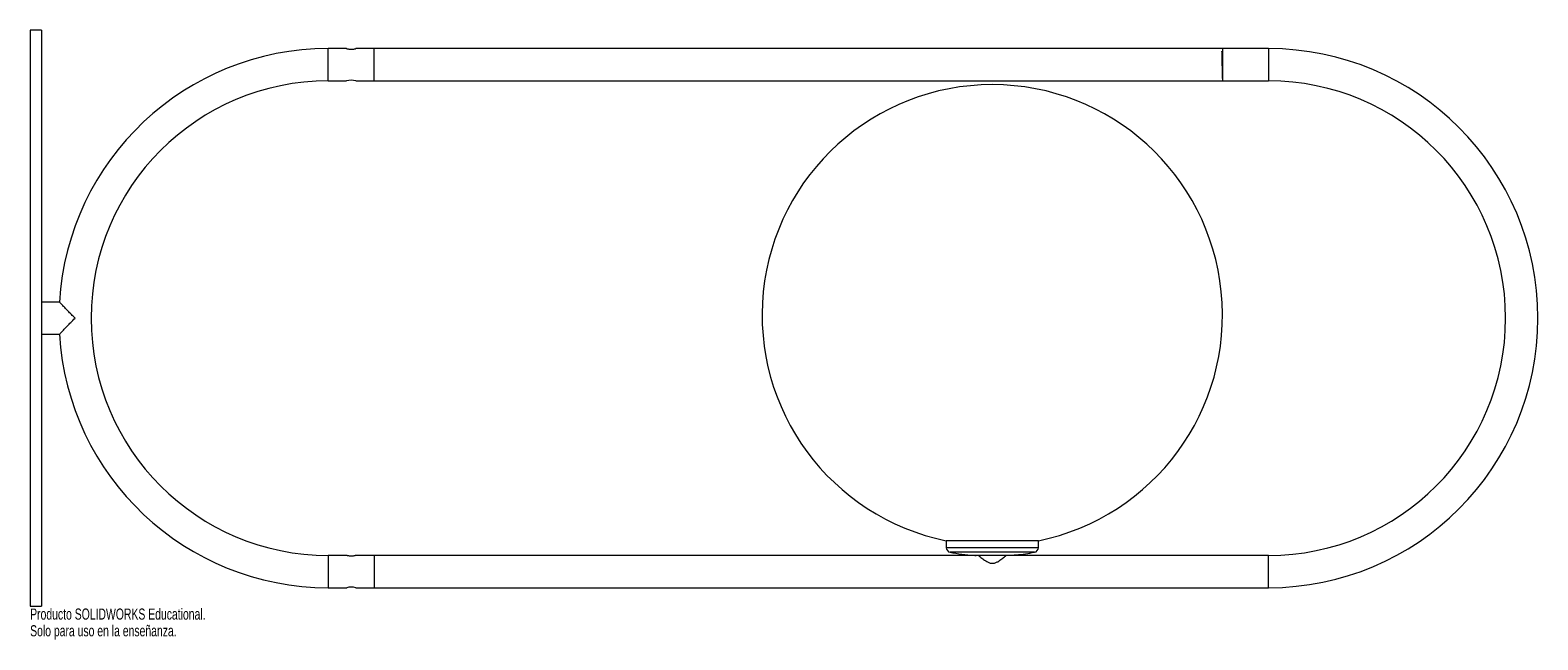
# Paper-space layout '_Inferior' of a CAD drawing. Header units: millimetres. Extents: x -250 to 405, y -30 to 235.
import ezdxf

# ---------------------------------------------------------------- set-up
doc = ezdxf.new("R2010")
doc.units = ezdxf.units.MM
doc.styles.add('SLDTEXTSTYLE0', font='TXT', dxfattribs={"width": 0.7})

psp = doc.layouts.new('_Inferior')

# ---------------------------------------------------------------- linework, layer by layer
at = {"color": 7, "linetype": 'Continuous', "lineweight": 15}
for p, q in [((-244.5, 235), (-249.5, 235)), ((-249.5, 235), (-249.5, -15)), ((-244.5, 235), (-244.5, -15)), ((-112, 227), (-120, 227)), ((288.5, 227), (-108.03, 227)), ((-100, 213), (-100, 227)), ((268.5, 225.52), (268.28, 225.87)), ((268.5, 227), (268.5, 213)), ((268.54, 225.9), (268.54, 225.9)), ((-120, 213), (-112, 213)), ((-108.03, 213), (288.5, 213)), ((268.59, 213.72), (268.66, 213.83)), ((-236.74, 117), (-244.5, 117)), ((-244.5, 103), (-236.74, 103)), ((148.5, 13.38), (148.5, 10.36)), ((188.5, 13.38), (148.5, 13.38)), ((188.5, 10.36), (188.5, 13.38)), ((-111.97, 7), (-120, 7)), ((288.5, 7), (-108, 7)), ((-100, 7), (-100, -7)), ((-120, -7), (-111.97, -7)), ((-108, -7), (288.5, -7)), ((-249.5, -15), (-244.5, -15))]:
    psp.add_line(p, q, dxfattribs=at)
at = {"color": 8, "linetype": 'Continuous', "lineweight": 15}
for p, q in [((-120, 213), (-120, 227)), ((288.5, 227), (288.5, 213)), ((188.3, 13.34), (148.7, 13.34)), ((-120, 7), (-120, -7)), ((188.5, 10.36), (148.5, 10.36)), ((186.87, 8.4), (150.13, 8.4)), ((288.5, -7), (288.5, 7))]:
    psp.add_line(p, q, dxfattribs=at)
at = {"color": 7, "linetype": 'Continuous', "lineweight": 15}
for centre, radius, start, end in [((-120, 110), 117, 90, 176.59576), ((288.5, 110), 117, 270, 90), ((-120, 110), 103, 90, 270), ((-110, 206.15), 7.13, 73.93647, 106.28435), ((168.5, 111.36), 100, 281.53696, 258.46304), ((288.5, 110), 103, 270, 90), ((-120, 110), 117, 183.40425, 270), ((150.5, 10.36), 2, 180, 259.2221), ((186.5, 10.36), 2, 280.7779, 0), ((-110, -13.85), 7.13, 73.71565, 106.06353)]:
    psp.add_arc(centre, radius, start, end, dxfattribs=at)
for points, knots in [([(-112, 227), (-111.98, 226.99), (-111.94, 226.98), (-111.61, 226.89), (-111.11, 226.79), (-110.49, 226.71), (-109.81, 226.7), (-109.17, 226.75), (-108.61, 226.85), (-108.21, 226.94), (-108, 227), (-108.02, 226.99), (-108.03, 226.99)], [0, 0, 0, 0, 0.104462, 0.20883, 0.315678, 0.424631, 0.530764, 0.633485, 0.73754, 0.845507, 0.954036, 1, 1, 1, 1]), ([(268.59, 213.77), (268.59, 213.76), (268.57, 213.74), (268.55, 214.19), (268.52, 215.04), (268.48, 216.25), (268.46, 217.7), (268.43, 219.31), (268.4, 220.99), (268.37, 222.59), (268.34, 224), (268.31, 225.16), (268.29, 225.64), (268.28, 225.87)], [0, 0, 0, 0, 0.062328, 0.155367, 0.250924, 0.345659, 0.436779, 0.52989, 0.625462, 0.720153, 0.811232, 0.904414, 1, 1, 1, 1]), ([(-230, 110), (-230, 110), (-230.53, 110.53), (-231.59, 111.6), (-233.11, 113.15), (-234.25, 114.33), (-235.29, 115.42), (-236.12, 116.29), (-236.73, 116.93), (-236.73, 116.94), (-236.74, 116.94)], [0, 0, 0, 0, 0.001266, 0.168647, 0.340925, 0.509419, 0.576654, 0.755077, 0.899444, 1, 1, 1, 1]), ([(-236.74, 103.06), (-236.75, 103.04), (-236.81, 102.97), (-236.47, 103.34), (-235.69, 104.16), (-234.51, 105.4), (-233.15, 106.8), (-231.71, 108.28), (-230.64, 109.36), (-230, 110), (-230, 110)], [0, 0, 0, 0, 0.0443489, 0.1751004, 0.3115049, 0.5164334, 0.6545634, 0.7966059, 0.9987354, 1, 1, 1, 1]), ([(-108, 7), (-108.02, 6.99), (-108.06, 6.98), (-108.39, 6.89), (-108.89, 6.79), (-109.51, 6.71), (-110.19, 6.7), (-110.83, 6.75), (-111.39, 6.85), (-111.79, 6.94), (-112, 7), (-111.98, 6.99), (-111.97, 6.99)], [0, 0, 0, 0, 0.104462, 0.20883, 0.315678, 0.424631, 0.530764, 0.633485, 0.73754, 0.845507, 0.954036, 1, 1, 1, 1]), ([(150.13, 8.4), (151.82, 8.11), (155.22, 7.54), (159.04, 7.11), (161.16, 7.05), (161.55, 7.03)], [0, 0, 0, 0, 0.4485482, 0.8977638, 1, 1, 1, 1]), ([(162.5, 7), (162.5, 7), (162.55, 6.96), (162.67, 6.85), (162.73, 6.8), (162.86, 6.7), (162.93, 6.64), (163.09, 6.5), (163.18, 6.43), (163.37, 6.27), (163.47, 6.19), (163.8, 5.92), (164.05, 5.73), (164.58, 5.33), (164.86, 5.12), (165.47, 4.7), (165.8, 4.5), (166.49, 4.12), (166.86, 3.94), (167.45, 3.75), (167.66, 3.7), (168.07, 3.62), (168.28, 3.61), (168.7, 3.61), (168.92, 3.62), (169.33, 3.69), (169.54, 3.75), (169.93, 3.87), (170.13, 3.95), (170.5, 4.12), (170.67, 4.21), (171.19, 4.49), (171.52, 4.7), (172.13, 5.11), (172.42, 5.32), (172.95, 5.73), (173.2, 5.92), (173.64, 6.27), (173.83, 6.43), (174.15, 6.71), (174.28, 6.81), (174.41, 6.92), (174.44, 6.95), (174.49, 6.99), (174.5, 7), (174.5, 7)], [0, 0, 0, 0, 0.0625, 0.0625, 0.09375, 0.09375, 0.125, 0.125, 0.15625, 0.15625, 0.1875, 0.1875, 0.25, 0.25, 0.3125, 0.3125, 0.375, 0.375, 0.4375, 0.4375, 0.46875, 0.46875, 0.5, 0.5, 0.53125, 0.53125, 0.5625, 0.5625, 0.59375, 0.59375, 0.625, 0.625, 0.6875, 0.6875, 0.75, 0.75, 0.8125, 0.8125, 0.875, 0.875, 0.9375, 0.9375, 0.96875, 0.96875, 1, 1, 1, 1]), ([(175.37, 7.1), (176.52, 7.14), (180.39, 7.26), (184.2, 7.93), (186.87, 8.4)], [0, 0, 0, 0, 0.2988537, 1, 1, 1, 1])]:
    psp.add_open_spline(points, degree=3, knots=knots, dxfattribs=at)

# ---------------------------------------------------------------- texts
at = {"color": 7, "linetype": 'Continuous', "char_height": 4.8336, "attachment_point": 1, "style": 'SLDTEXTSTYLE0'}
for s, insert in [('Producto SOLIDWORKS Educational.', (-249.5, -16.02)), ('Solo para uso en la enseñanza.', (-249.5, -23.27))]:
    psp.add_mtext(s, dxfattribs=dict(at, insert=insert))

doc.saveas('drawing.dxf')
